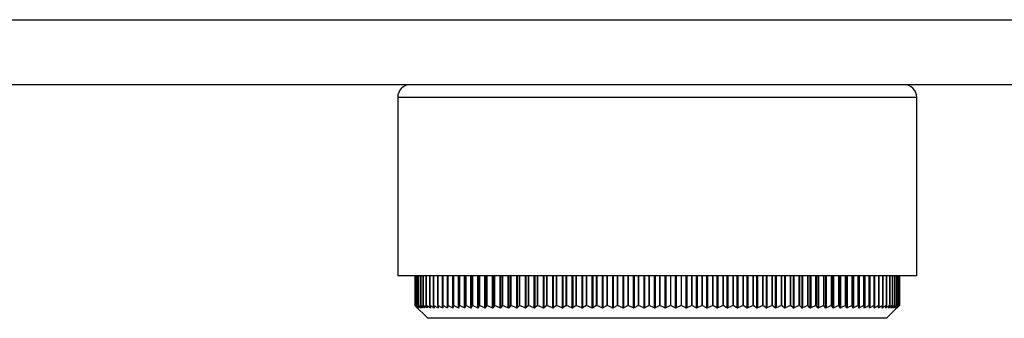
# Model space of a CAD drawing. Header units: millimetres. Extents: x 367 to 1041, y 410 to 622.
# Tile 4 of 10: x 632 to 707, y 410 to 433. Entities that reach past the tile are written whole.
import ezdxf

# ---------------------------------------------------------------- set-up
doc = ezdxf.new("R2010")
doc.units = ezdxf.units.MM

msp = doc.modelspace()

# ---------------------------------------------------------------- linework, layer by layer
at = {"color": 7, "linetype": 'Continuous', "lineweight": 25}
for p, q in [((555.714, 432.944), (735.714, 432.944)), ((614.714, 427.944), (664.558, 427.944)), ((664.558, 427.944), (696.869, 427.944)), ((696.869, 427.944), (735.714, 427.944)), ((660.714, 426.944), (660.714, 413.194)), ((700.714, 413.194), (700.714, 426.944)), ((700.714, 413.194), (660.714, 413.194)), ((662.039, 413.194), (662.039, 410.906)), ((662.056, 410.906), (662.056, 413.194)), ((662.057, 413.194), (662.057, 410.906)), ((662.11, 410.906), (662.11, 413.194)), ((662.111, 413.194), (662.111, 410.906)), ((662.199, 410.906), (662.199, 413.194)), ((662.202, 413.194), (662.202, 410.906)), ((662.324, 410.906), (662.324, 413.194)), ((662.328, 413.194), (662.328, 410.906)), ((662.485, 410.906), (662.485, 413.194)), ((662.489, 413.194), (662.489, 410.906)), ((662.681, 410.906), (662.681, 413.194)), ((662.685, 413.194), (662.685, 410.906)), ((662.911, 410.906), (662.911, 413.194)), ((662.917, 413.194), (662.917, 410.906)), ((663.177, 410.906), (663.177, 413.194)), ((663.182, 413.194), (663.182, 410.906)), ((663.476, 410.906), (663.476, 413.194)), ((663.481, 413.194), (663.481, 410.906)), ((663.808, 410.906), (663.808, 413.194)), ((663.814, 413.194), (663.814, 410.906)), ((664.173, 410.906), (664.173, 413.194)), ((664.179, 413.194), (664.179, 410.906)), ((664.57, 410.906), (664.57, 413.194)), ((664.576, 413.194), (664.576, 410.906)), ((664.998, 410.906), (664.998, 413.194)), ((665.005, 413.194), (665.005, 410.906)), ((665.457, 410.906), (665.457, 413.194)), ((665.463, 413.194), (665.463, 410.906)), ((665.945, 410.906), (665.945, 413.194)), ((665.951, 413.194), (665.951, 410.906)), ((666.462, 410.906), (666.462, 413.194)), ((666.468, 413.194), (666.468, 410.906)), ((667.006, 410.906), (667.006, 413.194)), ((667.012, 413.194), (667.012, 410.906)), ((667.577, 410.906), (667.577, 413.194)), ((667.582, 413.194), (667.582, 410.906)), ((668.173, 410.906), (668.173, 413.194)), ((668.178, 413.194), (668.178, 410.906)), ((668.793, 410.906), (668.793, 413.194)), ((668.798, 413.194), (668.798, 410.906)), ((669.436, 410.906), (669.436, 413.194)), ((669.441, 413.194), (669.441, 410.906)), ((670.102, 410.906), (670.102, 413.194)), ((670.106, 413.194), (670.106, 410.906)), ((670.787, 410.906), (670.787, 413.194)), ((670.791, 413.194), (670.791, 410.906)), ((671.492, 410.906), (671.492, 413.194)), ((671.495, 413.194), (671.495, 410.906)), ((672.215, 410.906), (672.215, 413.194)), ((672.218, 413.194), (672.218, 410.906)), ((672.954, 410.906), (672.954, 413.194)), ((672.956, 413.194), (672.956, 410.906)), ((673.708, 410.906), (673.708, 413.194)), ((673.71, 413.194), (673.71, 410.906)), ((674.475, 410.906), (674.475, 413.194)), ((674.477, 413.194), (674.477, 410.906)), ((675.255, 410.906), (675.255, 413.194)), ((675.256, 413.194), (675.256, 410.906)), ((676.045, 410.906), (676.045, 413.194)), ((676.046, 413.194), (676.046, 410.906)), ((676.844, 410.906), (676.844, 413.194)), ((676.845, 413.194), (676.845, 410.906)), ((677.651, 410.906), (677.651, 413.194)), ((677.651, 413.194), (677.651, 410.906)), ((678.463, 410.906), (678.463, 413.194)), ((678.464, 413.194), (678.464, 410.906)), ((679.28, 410.906), (679.28, 413.194)), ((679.28, 413.194), (679.28, 410.906)), ((680.1, 410.906), (680.1, 413.194)), ((680.1, 413.194), (680.1, 410.906)), ((680.92, 410.906), (680.92, 413.194)), ((680.92, 413.194), (680.92, 410.906)), ((681.741, 413.194), (681.741, 410.906)), ((682.559, 413.194), (682.559, 410.906)), ((683.374, 410.906), (683.374, 413.194)), ((683.374, 413.194), (683.374, 410.906)), ((684.183, 410.906), (684.183, 413.194)), ((684.183, 413.194), (684.183, 410.906)), ((684.986, 410.906), (684.986, 413.194)), ((684.986, 413.194), (684.986, 410.906)), ((685.781, 410.906), (685.781, 413.194)), ((685.781, 413.194), (685.781, 410.906)), ((686.565, 410.906), (686.565, 413.194)), ((686.566, 413.194), (686.566, 410.906)), ((687.339, 410.906), (687.339, 413.194)), ((687.34, 413.194), (687.34, 410.906)), ((688.1, 410.906), (688.1, 413.194)), ((688.101, 413.194), (688.101, 410.906)), ((688.846, 410.906), (688.846, 413.194)), ((688.847, 413.194), (688.847, 410.906)), ((689.577, 410.906), (689.577, 413.194)), ((689.578, 413.194), (689.578, 410.906)), ((690.29, 410.906), (690.29, 413.194)), ((690.292, 413.194), (690.292, 410.906)), ((690.985, 410.906), (690.985, 413.194)), ((690.987, 413.194), (690.987, 410.906)), ((691.66, 410.906), (691.66, 413.194)), ((691.663, 413.194), (691.663, 410.906)), ((692.314, 410.906), (692.314, 413.194)), ((692.317, 413.194), (692.317, 410.906)), ((692.946, 410.906), (692.946, 413.194)), ((692.949, 413.194), (692.949, 410.906)), ((693.554, 410.906), (693.554, 413.194)), ((693.557, 413.194), (693.557, 410.906)), ((694.137, 410.906), (694.137, 413.194)), ((694.141, 413.194), (694.141, 410.906)), ((694.694, 410.906), (694.694, 413.194)), ((694.698, 413.194), (694.698, 410.906)), ((695.224, 410.906), (695.224, 413.194)), ((695.229, 413.194), (695.229, 410.906)), ((695.727, 410.906), (695.727, 413.194)), ((695.731, 413.194), (695.731, 410.906)), ((696.2, 410.906), (696.2, 413.194)), ((696.205, 413.194), (696.205, 410.906)), ((696.643, 410.906), (696.643, 413.194)), ((696.648, 413.194), (696.648, 410.906)), ((697.056, 410.906), (697.056, 413.194)), ((697.061, 413.194), (697.061, 410.906)), ((697.437, 410.906), (697.437, 413.194)), ((697.442, 413.194), (697.442, 410.906)), ((697.786, 410.906), (697.786, 413.194)), ((697.791, 413.194), (697.791, 410.906)), ((698.102, 410.906), (698.102, 413.194)), ((698.106, 413.194), (698.106, 410.906)), ((698.384, 410.906), (698.384, 413.194)), ((698.389, 413.194), (698.389, 410.906)), ((698.632, 410.906), (698.632, 413.194)), ((698.636, 413.194), (698.636, 410.906)), ((698.846, 410.906), (698.846, 413.194)), ((698.85, 413.194), (698.85, 410.906)), ((699.025, 410.906), (699.025, 413.194)), ((699.028, 413.194), (699.028, 410.906)), ((699.168, 410.906), (699.168, 413.194)), ((699.171, 413.194), (699.171, 410.906)), ((699.276, 410.906), (699.276, 413.194)), ((699.278, 413.194), (699.278, 410.906)), ((699.348, 410.906), (699.348, 413.194)), ((699.349, 413.194), (699.349, 410.906)), ((699.384, 410.906), (699.384, 413.194)), ((699.385, 413.194), (699.385, 410.906)), ((662.039, 410.906), (663.039, 409.906)), ((662.235, 410.714), (662.039, 410.906)), ((662.056, 410.906), (662.237, 410.714)), ((662.056, 410.906), (662.057, 410.906)), ((662.27, 410.713), (662.057, 410.906)), ((662.11, 410.906), (662.274, 410.714)), ((662.11, 410.906), (662.111, 410.906)), ((662.34, 410.713), (662.111, 410.906)), ((662.199, 410.906), (662.347, 410.713)), ((662.199, 410.906), (662.202, 410.906)), ((662.445, 410.713), (662.202, 410.906)), ((662.324, 410.906), (662.456, 410.713)), ((662.324, 410.906), (662.328, 410.906)), ((662.586, 410.712), (662.328, 410.906)), ((662.485, 410.906), (662.599, 410.713)), ((662.485, 410.906), (662.489, 410.906)), ((662.761, 410.712), (662.489, 410.906)), ((662.681, 410.906), (662.778, 410.712)), ((662.681, 410.906), (662.685, 410.906)), ((662.972, 410.712), (662.685, 410.906)), ((662.911, 410.906), (662.991, 410.712)), ((662.911, 410.906), (662.917, 410.906)), ((663.216, 410.712), (662.917, 410.906)), ((663.177, 410.906), (663.239, 410.712)), ((663.177, 410.906), (663.182, 410.906)), ((663.495, 410.711), (663.182, 410.906)), ((663.476, 410.906), (663.52, 410.712)), ((663.476, 410.906), (663.481, 410.906)), ((663.806, 410.711), (663.481, 410.906)), ((663.808, 410.906), (663.835, 410.711)), ((663.808, 410.906), (663.814, 410.906)), ((664.151, 410.711), (663.814, 410.906)), ((664.173, 410.906), (664.182, 410.711)), ((664.173, 410.906), (664.179, 410.906)), ((664.527, 410.711), (664.179, 410.906)), ((664.57, 410.906), (664.561, 410.711)), ((664.57, 410.906), (664.576, 410.906)), ((664.934, 410.71), (664.576, 410.906)), ((664.998, 410.906), (664.971, 410.711)), ((664.998, 410.906), (665.005, 410.906)), ((665.372, 410.71), (665.005, 410.906)), ((665.457, 410.906), (665.411, 410.71)), ((665.457, 410.906), (665.463, 410.906)), ((665.84, 410.71), (665.463, 410.906)), ((665.945, 410.906), (665.881, 410.71)), ((665.945, 410.906), (665.951, 410.906)), ((666.336, 410.71), (665.951, 410.906)), ((666.462, 410.906), (666.38, 410.71)), ((666.462, 410.906), (666.468, 410.906)), ((666.86, 410.71), (666.468, 410.906)), ((667.006, 410.906), (666.906, 410.71)), ((667.006, 410.906), (667.012, 410.906)), ((667.411, 410.709), (667.012, 410.906)), ((667.577, 410.906), (667.459, 410.71)), ((667.577, 410.906), (667.582, 410.906)), ((667.987, 410.709), (667.582, 410.906)), ((668.173, 410.906), (668.038, 410.709)), ((668.173, 410.906), (668.178, 410.906)), ((668.588, 410.709), (668.178, 410.906)), ((668.793, 410.906), (668.641, 410.709)), ((668.793, 410.906), (668.798, 410.906)), ((669.212, 410.709), (668.798, 410.906)), ((669.436, 410.906), (669.267, 410.709)), ((669.436, 410.906), (669.441, 410.906)), ((669.859, 410.709), (669.441, 410.906)), ((670.102, 410.906), (669.916, 410.709)), ((670.102, 410.906), (670.106, 410.906)), ((670.527, 410.708), (670.106, 410.906)), ((670.787, 410.906), (670.585, 410.709)), ((670.787, 410.906), (670.791, 410.906)), ((671.214, 410.708), (670.791, 410.906)), ((671.492, 410.906), (671.274, 410.709)), ((671.492, 410.906), (671.495, 410.906)), ((671.919, 410.708), (671.495, 410.906)), ((672.215, 410.906), (671.981, 410.708)), ((672.215, 410.906), (672.218, 410.906)), ((672.642, 410.708), (672.218, 410.906)), ((672.954, 410.906), (672.705, 410.708)), ((672.954, 410.906), (672.956, 410.906)), ((673.38, 410.708), (672.956, 410.906)), ((673.708, 410.906), (673.444, 410.708)), ((673.708, 410.906), (673.71, 410.906)), ((674.132, 410.708), (673.71, 410.906)), ((674.475, 410.906), (674.198, 410.708)), ((674.475, 410.906), (674.477, 410.906)), ((674.897, 410.708), (674.477, 410.906)), ((675.255, 410.906), (674.963, 410.708)), ((675.255, 410.906), (675.256, 410.906)), ((675.673, 410.708), (675.256, 410.906)), ((676.045, 410.906), (675.741, 410.708)), ((676.045, 410.906), (676.046, 410.906)), ((676.459, 410.707), (676.046, 410.906)), ((676.844, 410.906), (676.527, 410.708)), ((676.844, 410.906), (676.845, 410.906)), ((677.253, 410.707), (676.845, 410.906)), ((677.651, 410.906), (677.322, 410.708)), ((677.651, 410.906), (677.651, 410.906)), ((678.054, 410.707), (677.651, 410.906)), ((678.463, 410.906), (678.123, 410.708)), ((678.463, 410.906), (678.464, 410.906)), ((678.86, 410.707), (678.464, 410.906)), ((679.28, 410.906), (678.93, 410.708)), ((679.28, 410.906), (679.28, 410.906)), ((679.669, 410.707), (679.28, 410.906)), ((680.1, 410.906), (679.739, 410.707)), ((680.1, 410.906), (680.1, 410.906)), ((680.481, 410.707), (680.1, 410.906)), ((680.92, 410.906), (680.551, 410.707)), ((681.293, 410.707), (680.92, 410.906)), ((681.741, 410.906), (681.363, 410.707)), ((682.104, 410.707), (681.741, 410.906)), ((682.559, 410.906), (682.174, 410.707)), ((682.912, 410.707), (682.559, 410.906)), ((683.374, 410.906), (682.981, 410.707)), ((683.716, 410.707), (683.374, 410.906)), ((684.183, 410.906), (683.785, 410.707)), ((684.183, 410.906), (684.183, 410.906)), ((684.514, 410.707), (684.183, 410.906)), ((684.986, 410.906), (684.583, 410.707)), ((684.986, 410.906), (684.986, 410.906)), ((685.305, 410.707), (684.986, 410.906)), ((685.781, 410.906), (685.373, 410.708)), ((685.781, 410.906), (685.781, 410.906)), ((686.087, 410.707), (685.781, 410.906)), ((686.565, 410.906), (686.154, 410.708)), ((686.565, 410.906), (686.566, 410.906)), ((686.858, 410.707), (686.566, 410.906)), ((687.339, 410.906), (686.924, 410.708)), ((687.339, 410.906), (687.34, 410.906)), ((687.618, 410.707), (687.34, 410.906)), ((688.1, 410.906), (687.683, 410.708)), ((688.1, 410.906), (688.101, 410.906)), ((688.364, 410.708), (688.101, 410.906)), ((688.846, 410.906), (688.428, 410.708)), ((688.846, 410.906), (688.847, 410.906)), ((689.096, 410.708), (688.847, 410.906)), ((689.577, 410.906), (689.158, 410.708)), ((689.577, 410.906), (689.578, 410.906)), ((689.811, 410.708), (689.578, 410.906)), ((690.29, 410.906), (689.872, 410.708)), ((690.29, 410.906), (690.292, 410.906)), ((690.509, 410.708), (690.292, 410.906)), ((690.985, 410.906), (690.569, 410.708)), ((690.985, 410.906), (690.987, 410.906)), ((691.188, 410.708), (690.987, 410.906)), ((691.66, 410.906), (691.246, 410.708)), ((691.66, 410.906), (691.663, 410.906)), ((691.847, 410.708), (691.663, 410.906)), ((692.314, 410.906), (691.903, 410.708)), ((692.314, 410.906), (692.317, 410.906)), ((692.484, 410.708), (692.317, 410.906)), ((692.946, 410.906), (692.538, 410.709)), ((692.946, 410.906), (692.949, 410.906)), ((693.099, 410.708), (692.949, 410.906)), ((693.554, 410.906), (693.151, 410.709)), ((693.554, 410.906), (693.557, 410.906)), ((693.689, 410.709), (693.557, 410.906)), ((694.137, 410.906), (693.739, 410.709)), ((694.137, 410.906), (694.141, 410.906)), ((694.255, 410.709), (694.141, 410.906)), ((694.694, 410.906), (694.302, 410.709)), ((694.694, 410.906), (694.698, 410.906)), ((694.794, 410.709), (694.698, 410.906)), ((695.224, 410.906), (694.84, 410.709)), ((695.224, 410.906), (695.229, 410.906)), ((695.306, 410.709), (695.229, 410.906)), ((695.727, 410.906), (695.349, 410.709)), ((695.727, 410.906), (695.731, 410.906)), ((695.79, 410.709), (695.731, 410.906)), ((696.2, 410.906), (695.831, 410.71)), ((696.2, 410.906), (696.205, 410.906)), ((696.245, 410.71), (696.205, 410.906)), ((696.643, 410.906), (696.284, 410.71)), ((696.643, 410.906), (696.648, 410.906)), ((696.67, 410.71), (696.648, 410.906)), ((697.056, 410.906), (696.706, 410.71)), ((697.056, 410.906), (697.061, 410.906)), ((697.065, 410.71), (697.061, 410.906)), ((697.437, 410.906), (697.097, 410.71)), ((697.427, 410.71), (697.442, 410.906)), ((697.437, 410.906), (697.442, 410.906)), ((697.786, 410.906), (697.457, 410.71)), ((697.758, 410.71), (697.791, 410.906)), ((698.102, 410.906), (697.785, 410.711)), ((697.786, 410.906), (697.791, 410.906)), ((698.055, 410.711), (698.106, 410.906)), ((698.384, 410.906), (698.079, 410.711)), ((698.102, 410.906), (698.106, 410.906)), ((698.319, 410.711), (698.389, 410.906)), ((698.632, 410.906), (698.34, 410.711)), ((698.384, 410.906), (698.389, 410.906)), ((698.389, 409.906), (699.188, 410.706)), ((698.549, 410.711), (698.636, 410.906)), ((698.846, 410.906), (698.568, 410.711)), ((698.632, 410.906), (698.636, 410.906)), ((698.745, 410.711), (698.85, 410.906)), ((699.025, 410.906), (698.76, 410.712)), ((698.846, 410.906), (698.85, 410.906)), ((698.905, 410.712), (699.028, 410.906)), ((699.168, 410.906), (698.918, 410.712)), ((699.025, 410.906), (699.028, 410.906)), ((699.031, 410.712), (699.171, 410.906)), ((699.276, 410.906), (699.041, 410.712)), ((699.121, 410.712), (699.278, 410.906)), ((699.348, 410.906), (699.128, 410.712)), ((699.168, 410.906), (699.171, 410.906)), ((699.176, 410.712), (699.349, 410.906)), ((699.384, 410.906), (699.179, 410.713)), ((699.195, 410.713), (699.385, 410.906)), ((699.276, 410.906), (699.278, 410.906)), ((699.348, 410.906), (699.349, 410.906)), ((699.384, 410.906), (699.385, 410.906)), ((682.077, 409.906), (663.039, 409.906)), ((698.389, 409.906), (682.077, 409.906))]:
    msp.add_line(p, q, dxfattribs=at)
at = {"color": 8, "linetype": 'Continuous', "lineweight": 25}
for p, q in [((700.714, 426.944), (660.714, 426.944)), ((663.806, 413.194), (663.806, 410.711)), ((664.151, 413.194), (664.151, 410.711)), ((664.527, 413.194), (664.527, 410.711)), ((664.561, 413.194), (664.561, 410.711)), ((664.934, 413.194), (664.934, 410.71)), ((664.971, 413.194), (664.971, 410.711)), ((665.372, 413.194), (665.372, 410.71)), ((665.411, 413.194), (665.411, 410.71)), ((665.84, 413.194), (665.84, 410.71)), ((665.881, 413.194), (665.881, 410.71)), ((666.336, 413.194), (666.336, 410.71)), ((666.38, 413.194), (666.38, 410.71)), ((666.86, 413.194), (666.86, 410.71)), ((666.906, 413.194), (666.906, 410.71)), ((667.411, 413.194), (667.411, 410.709)), ((667.459, 413.194), (667.459, 410.71)), ((667.987, 413.194), (667.987, 410.709)), ((668.038, 413.194), (668.038, 410.709)), ((668.588, 413.194), (668.588, 410.709)), ((668.641, 413.194), (668.641, 410.709)), ((669.212, 413.194), (669.212, 410.709)), ((669.267, 413.194), (669.267, 410.709)), ((669.859, 413.194), (669.859, 410.709)), ((669.916, 413.194), (669.916, 410.709)), ((670.527, 413.194), (670.527, 410.708)), ((670.585, 413.194), (670.585, 410.709)), ((671.214, 413.194), (671.214, 410.708)), ((671.274, 413.194), (671.274, 410.709)), ((671.919, 413.194), (671.919, 410.708)), ((671.981, 413.194), (671.981, 410.708)), ((672.642, 413.194), (672.642, 410.708)), ((672.705, 413.194), (672.705, 410.708)), ((673.38, 413.194), (673.38, 410.708)), ((673.444, 413.194), (673.444, 410.708)), ((674.132, 413.194), (674.132, 410.708)), ((674.198, 413.194), (674.198, 410.708)), ((674.897, 413.194), (674.897, 410.708)), ((674.963, 413.194), (674.963, 410.708)), ((675.673, 413.194), (675.673, 410.708)), ((675.741, 413.194), (675.741, 410.708)), ((676.459, 413.194), (676.459, 410.707)), ((676.527, 413.194), (676.527, 410.708)), ((677.253, 413.194), (677.253, 410.707)), ((677.322, 413.194), (677.322, 410.708)), ((678.054, 413.194), (678.054, 410.707)), ((678.123, 413.194), (678.123, 410.708)), ((678.86, 413.194), (678.86, 410.707)), ((678.93, 413.194), (678.93, 410.708)), ((679.669, 413.194), (679.669, 410.707)), ((679.739, 413.194), (679.739, 410.707)), ((680.481, 413.194), (680.481, 410.707)), ((680.551, 413.194), (680.551, 410.707)), ((681.293, 413.194), (681.293, 410.707)), ((681.363, 413.194), (681.363, 410.707)), ((682.104, 413.194), (682.104, 410.707)), ((682.174, 413.194), (682.174, 410.707)), ((682.912, 413.194), (682.912, 410.707)), ((682.981, 413.194), (682.981, 410.707)), ((683.716, 413.194), (683.716, 410.707)), ((683.785, 413.194), (683.785, 410.707)), ((684.514, 413.194), (684.514, 410.707)), ((684.583, 413.194), (684.583, 410.707)), ((685.305, 413.194), (685.305, 410.707)), ((685.373, 413.194), (685.373, 410.708)), ((686.087, 413.194), (686.087, 410.707)), ((686.154, 413.194), (686.154, 410.708)), ((686.858, 413.194), (686.858, 410.707)), ((686.924, 413.194), (686.924, 410.708)), ((687.618, 413.194), (687.618, 410.707)), ((687.683, 413.194), (687.683, 410.708)), ((688.364, 413.194), (688.364, 410.708)), ((688.428, 413.194), (688.428, 410.708)), ((689.096, 413.194), (689.096, 410.708)), ((689.158, 413.194), (689.158, 410.708)), ((689.811, 413.194), (689.811, 410.708)), ((689.872, 413.194), (689.872, 410.708)), ((690.509, 413.194), (690.509, 410.708)), ((690.569, 413.194), (690.569, 410.708)), ((691.188, 413.194), (691.188, 410.708)), ((691.246, 413.194), (691.246, 410.708)), ((691.847, 413.194), (691.847, 410.708)), ((691.903, 413.194), (691.903, 410.708)), ((692.484, 413.194), (692.484, 410.708)), ((692.538, 413.194), (692.538, 410.709)), ((693.099, 413.194), (693.099, 410.708)), ((693.151, 413.194), (693.151, 410.709)), ((693.689, 413.194), (693.689, 410.709)), ((693.739, 413.194), (693.739, 410.709)), ((694.255, 413.194), (694.255, 410.709)), ((694.302, 413.194), (694.302, 410.709)), ((694.794, 413.194), (694.794, 410.709)), ((694.84, 413.194), (694.84, 410.709)), ((695.306, 413.194), (695.306, 410.709)), ((695.349, 413.194), (695.349, 410.709)), ((695.79, 413.194), (695.79, 410.709)), ((695.831, 413.194), (695.831, 410.71)), ((696.245, 413.194), (696.245, 410.71)), ((696.284, 413.194), (696.284, 410.71)), ((696.67, 413.194), (696.67, 410.71)), ((696.706, 413.194), (696.706, 410.71)), ((697.065, 413.194), (697.065, 410.71)), ((697.097, 413.194), (697.097, 410.71)), ((697.457, 413.194), (697.457, 410.71)), ((662.27, 410.719), (662.27, 410.713)), ((662.34, 410.723), (662.34, 410.713)), ((662.445, 410.728), (662.445, 410.713)), ((662.586, 410.736), (662.586, 410.712)), ((662.761, 410.745), (662.761, 410.712)), ((662.972, 410.76), (662.972, 410.712)), ((663.216, 410.782), (663.216, 410.712)), ((663.495, 410.823), (663.495, 410.711)), ((697.785, 410.872), (697.785, 410.711)), ((698.079, 410.804), (698.079, 410.711)), ((698.34, 410.771), (698.34, 410.711)), ((698.568, 410.752), (698.568, 410.711)), ((698.76, 410.74), (698.76, 410.712)), ((698.918, 410.732), (698.918, 410.712)), ((699.041, 410.725), (699.041, 410.712)), ((699.128, 410.72), (699.128, 410.712)), ((699.179, 410.716), (699.179, 410.713))]:
    msp.add_line(p, q, dxfattribs=at)
at = {"color": 7, "linetype": 'Continuous', "lineweight": 25}
for centre, start, end in [((661.714, 426.944), 90, 180), ((699.714, 426.944), 0, 90)]:
    msp.add_arc(centre, 1, start, end, dxfattribs=at)
for points, knots in [([(662.237, 410.714), (662.239, 410.711), (662.244, 410.706), (662.245, 410.704), (662.242, 410.707), (662.237, 410.711), (662.235, 410.714)], [0, 0, 0, 0, 0.263761, 0.530569, 0.77696, 1, 1, 1, 1]), ([(662.274, 410.714), (662.276, 410.711), (662.28, 410.706), (662.281, 410.704), (662.277, 410.707), (662.272, 410.711), (662.27, 410.713)], [0, 0, 0, 0, 0.263797, 0.530599, 0.776986, 1, 1, 1, 1]), ([(662.347, 410.713), (662.349, 410.711), (662.353, 410.706), (662.352, 410.704), (662.348, 410.706), (662.342, 410.711), (662.34, 410.713)], [0, 0, 0, 0, 0.263828, 0.530625, 0.77701, 1, 1, 1, 1]), ([(662.456, 410.713), (662.457, 410.71), (662.46, 410.705), (662.459, 410.704), (662.454, 410.706), (662.448, 410.711), (662.445, 410.713)], [0, 0, 0, 0, 0.263856, 0.530648, 0.777031, 1, 1, 1, 1]), ([(662.599, 410.713), (662.601, 410.71), (662.603, 410.705), (662.601, 410.703), (662.595, 410.706), (662.589, 410.71), (662.586, 410.712)], [0, 0, 0, 0, 0.2638801, 0.5306683, 0.7770498, 1, 1, 1, 1]), ([(662.778, 410.712), (662.779, 410.71), (662.781, 410.705), (662.778, 410.703), (662.771, 410.706), (662.765, 410.71), (662.761, 410.712)], [0, 0, 0, 0, 0.263901, 0.530686, 0.777066, 1, 1, 1, 1]), ([(662.991, 410.712), (662.992, 410.71), (662.994, 410.705), (662.99, 410.703), (662.982, 410.705), (662.975, 410.71), (662.972, 410.712)], [0, 0, 0, 0, 0.263919, 0.530701, 0.77708, 1, 1, 1, 1]), ([(663.239, 410.712), (663.239, 410.709), (663.24, 410.704), (663.236, 410.702), (663.227, 410.705), (663.22, 410.71), (663.216, 410.712)], [0, 0, 0, 0, 0.263934, 0.5307144, 0.7770926, 1, 1, 1, 1]), ([(663.52, 410.712), (663.52, 410.709), (663.521, 410.704), (663.515, 410.702), (663.506, 410.705), (663.498, 410.709), (663.495, 410.711)], [0, 0, 0, 0, 0.263946, 0.530725, 0.777103, 1, 1, 1, 1]), ([(663.835, 410.711), (663.835, 410.709), (663.835, 410.704), (663.828, 410.702), (663.818, 410.705), (663.81, 410.709), (663.806, 410.711)], [0, 0, 0, 0, 0.263956, 0.530735, 0.777112, 1, 1, 1, 1]), ([(664.182, 410.711), (664.181, 410.709), (664.181, 410.704), (664.174, 410.702), (664.163, 410.704), (664.155, 410.709), (664.151, 410.711)], [0, 0, 0, 0, 0.263964, 0.530742, 0.777119, 1, 1, 1, 1]), ([(664.561, 410.711), (664.56, 410.708), (664.559, 410.703), (664.551, 410.701), (664.54, 410.704), (664.531, 410.709), (664.527, 410.711)], [0, 0, 0, 0, 0.263969, 0.530747, 0.777124, 1, 1, 1, 1]), ([(664.971, 410.711), (664.97, 410.708), (664.968, 410.703), (664.959, 410.701), (664.948, 410.704), (664.939, 410.708), (664.934, 410.71)], [0, 0, 0, 0, 0.263972, 0.53075, 0.777128, 1, 1, 1, 1]), ([(665.411, 410.71), (665.41, 410.708), (665.408, 410.703), (665.398, 410.701), (665.386, 410.704), (665.377, 410.708), (665.372, 410.71)], [0, 0, 0, 0, 0.263972, 0.530752, 0.77713, 1, 1, 1, 1]), ([(665.881, 410.71), (665.88, 410.708), (665.877, 410.703), (665.867, 410.701), (665.854, 410.703), (665.844, 410.708), (665.84, 410.71)], [0, 0, 0, 0, 0.26397, 0.530752, 0.77713, 1, 1, 1, 1]), ([(666.38, 410.71), (666.378, 410.708), (666.375, 410.702), (666.364, 410.701), (666.35, 410.703), (666.341, 410.708), (666.336, 410.71)], [0, 0, 0, 0, 0.263966, 0.53075, 0.777129, 1, 1, 1, 1]), ([(666.906, 410.71), (666.904, 410.707), (666.901, 410.702), (666.889, 410.7), (666.875, 410.703), (666.865, 410.707), (666.86, 410.71)], [0, 0, 0, 0, 0.263959, 0.530746, 0.777127, 1, 1, 1, 1]), ([(667.459, 410.71), (667.457, 410.707), (667.453, 410.702), (667.44, 410.7), (667.426, 410.703), (667.415, 410.707), (667.411, 410.709)], [0, 0, 0, 0, 0.26395, 0.53074, 0.777122, 1, 1, 1, 1]), ([(668.038, 410.709), (668.035, 410.707), (668.031, 410.702), (668.018, 410.7), (668.002, 410.703), (667.992, 410.707), (667.987, 410.709)], [0, 0, 0, 0, 0.2639383, 0.5307319, 0.7771157, 1, 1, 1, 1]), ([(668.641, 410.709), (668.638, 410.707), (668.633, 410.702), (668.619, 410.7), (668.603, 410.702), (668.593, 410.707), (668.588, 410.709)], [0, 0, 0, 0, 0.263924, 0.530722, 0.777107, 1, 1, 1, 1]), ([(669.267, 410.709), (669.264, 410.707), (669.259, 410.701), (669.244, 410.7), (669.228, 410.702), (669.217, 410.707), (669.212, 410.709)], [0, 0, 0, 0, 0.263906, 0.530709, 0.777097, 1, 1, 1, 1]), ([(669.916, 410.709), (669.913, 410.706), (669.906, 410.701), (669.891, 410.699), (669.875, 410.702), (669.864, 410.706), (669.859, 410.709)], [0, 0, 0, 0, 0.263886, 0.530694, 0.777084, 1, 1, 1, 1]), ([(670.585, 410.709), (670.582, 410.706), (670.575, 410.701), (670.559, 410.699), (670.542, 410.702), (670.532, 410.706), (670.527, 410.708)], [0, 0, 0, 0, 0.263862, 0.530676, 0.777069, 1, 1, 1, 1]), ([(671.274, 410.709), (671.27, 410.706), (671.263, 410.701), (671.247, 410.699), (671.23, 410.702), (671.219, 410.706), (671.214, 410.708)], [0, 0, 0, 0, 0.263834, 0.530656, 0.777051, 1, 1, 1, 1]), ([(671.981, 410.708), (671.977, 410.706), (671.969, 410.701), (671.953, 410.699), (671.935, 410.702), (671.924, 410.706), (671.919, 410.708)], [0, 0, 0, 0, 0.263802, 0.530632, 0.777031, 1, 1, 1, 1]), ([(672.705, 410.708), (672.701, 410.706), (672.693, 410.701), (672.676, 410.699), (672.658, 410.701), (672.647, 410.706), (672.642, 410.708)], [0, 0, 0, 0, 0.263766, 0.530604, 0.777007, 1, 1, 1, 1]), ([(673.444, 410.708), (673.44, 410.706), (673.431, 410.701), (673.414, 410.699), (673.396, 410.701), (673.385, 410.706), (673.38, 410.708)], [0, 0, 0, 0, 0.263725, 0.530572, 0.776979, 1, 1, 1, 1]), ([(674.198, 410.708), (674.193, 410.705), (674.184, 410.7), (674.166, 410.699), (674.148, 410.701), (674.137, 410.706), (674.132, 410.708)], [0, 0, 0, 0, 0.263678, 0.530536, 0.776947, 1, 1, 1, 1]), ([(674.963, 410.708), (674.959, 410.705), (674.95, 410.7), (674.931, 410.698), (674.913, 410.701), (674.902, 410.705), (674.897, 410.708)], [0, 0, 0, 0, 0.263625, 0.530494, 0.77691, 1, 1, 1, 1]), ([(675.741, 410.708), (675.736, 410.705), (675.726, 410.7), (675.708, 410.698), (675.689, 410.701), (675.678, 410.705), (675.673, 410.708)], [0, 0, 0, 0, 0.263564, 0.530446, 0.776868, 1, 1, 1, 1]), ([(676.527, 410.708), (676.522, 410.705), (676.512, 410.7), (676.494, 410.698), (676.475, 410.701), (676.464, 410.705), (676.459, 410.707)], [0, 0, 0, 0, 0.263476, 0.530376, 0.776805, 1, 1, 1, 1]), ([(677.322, 410.708), (677.317, 410.705), (677.307, 410.7), (677.288, 410.698), (677.269, 410.701), (677.258, 410.705), (677.253, 410.707)], [0, 0, 0, 0, 0.263552, 0.530441, 0.776866, 1, 1, 1, 1]), ([(678.123, 410.708), (678.118, 410.705), (678.108, 410.7), (678.088, 410.698), (678.07, 410.701), (678.059, 410.705), (678.054, 410.707)], [0, 0, 0, 0, 0.263619, 0.530499, 0.77692, 1, 1, 1, 1]), ([(678.93, 410.708), (678.924, 410.705), (678.913, 410.7), (678.894, 410.698), (678.875, 410.701), (678.865, 410.705), (678.86, 410.707)], [0, 0, 0, 0, 0.263678, 0.530551, 0.776969, 1, 1, 1, 1]), ([(679.739, 410.707), (679.734, 410.705), (679.723, 410.7), (679.703, 410.698), (679.685, 410.701), (679.674, 410.705), (679.669, 410.707)], [0, 0, 0, 0, 0.263731, 0.530597, 0.777013, 1, 1, 1, 1]), ([(680.551, 410.707), (680.545, 410.705), (680.534, 410.7), (680.514, 410.698), (680.496, 410.701), (680.486, 410.705), (680.481, 410.707)], [0, 0, 0, 0, 0.263778, 0.530639, 0.777052, 1, 1, 1, 1]), ([(681.363, 410.707), (681.357, 410.705), (681.346, 410.7), (681.326, 410.698), (681.307, 410.701), (681.298, 410.705), (681.293, 410.707)], [0, 0, 0, 0, 0.263819, 0.530676, 0.777087, 1, 1, 1, 1]), ([(682.174, 410.707), (682.168, 410.705), (682.156, 410.7), (682.136, 410.698), (682.118, 410.701), (682.108, 410.705), (682.104, 410.707)], [0, 0, 0, 0, 0.263856, 0.530709, 0.777119, 1, 1, 1, 1]), ([(682.981, 410.707), (682.976, 410.705), (682.964, 410.7), (682.944, 410.698), (682.926, 410.701), (682.916, 410.705), (682.912, 410.707)], [0, 0, 0, 0, 0.263889, 0.530739, 0.777147, 1, 1, 1, 1]), ([(683.785, 410.707), (683.779, 410.705), (683.767, 410.7), (683.747, 410.698), (683.729, 410.701), (683.72, 410.705), (683.716, 410.707)], [0, 0, 0, 0, 0.263918, 0.530766, 0.777173, 1, 1, 1, 1]), ([(684.583, 410.707), (684.576, 410.705), (684.564, 410.7), (684.545, 410.698), (684.527, 410.701), (684.518, 410.705), (684.514, 410.707)], [0, 0, 0, 0, 0.263943, 0.530789, 0.777196, 1, 1, 1, 1]), ([(685.373, 410.708), (685.367, 410.705), (685.354, 410.7), (685.335, 410.698), (685.317, 410.701), (685.309, 410.705), (685.305, 410.707)], [0, 0, 0, 0, 0.263965, 0.53081, 0.777216, 1, 1, 1, 1]), ([(686.154, 410.708), (686.148, 410.705), (686.135, 410.7), (686.116, 410.698), (686.099, 410.701), (686.091, 410.705), (686.087, 410.707)], [0, 0, 0, 0, 0.263984, 0.530829, 0.777234, 1, 1, 1, 1]), ([(686.924, 410.708), (686.918, 410.705), (686.906, 410.7), (686.886, 410.698), (686.87, 410.701), (686.862, 410.705), (686.858, 410.707)], [0, 0, 0, 0, 0.264, 0.530844, 0.77725, 1, 1, 1, 1]), ([(687.683, 410.708), (687.677, 410.705), (687.664, 410.7), (687.645, 410.698), (687.629, 410.701), (687.621, 410.705), (687.618, 410.707)], [0, 0, 0, 0, 0.264013, 0.530858, 0.777264, 1, 1, 1, 1]), ([(688.428, 410.708), (688.422, 410.705), (688.409, 410.7), (688.391, 410.698), (688.375, 410.701), (688.368, 410.705), (688.364, 410.708)], [0, 0, 0, 0, 0.264024, 0.53087, 0.777276, 1, 1, 1, 1]), ([(689.158, 410.708), (689.152, 410.705), (689.14, 410.7), (689.121, 410.698), (689.106, 410.701), (689.099, 410.705), (689.096, 410.708)], [0, 0, 0, 0, 0.264032, 0.530879, 0.777285, 1, 1, 1, 1]), ([(689.872, 410.708), (689.866, 410.705), (689.854, 410.7), (689.836, 410.699), (689.821, 410.701), (689.814, 410.706), (689.811, 410.708)], [0, 0, 0, 0, 0.264038, 0.530886, 0.777293, 1, 1, 1, 1]), ([(690.569, 410.708), (690.562, 410.706), (690.55, 410.701), (690.532, 410.699), (690.518, 410.701), (690.512, 410.706), (690.509, 410.708)], [0, 0, 0, 0, 0.264041, 0.530891, 0.777299, 1, 1, 1, 1]), ([(691.246, 410.708), (691.24, 410.706), (691.228, 410.701), (691.21, 410.699), (691.196, 410.701), (691.191, 410.706), (691.188, 410.708)], [0, 0, 0, 0, 0.264042, 0.530894, 0.777303, 1, 1, 1, 1]), ([(691.903, 410.708), (691.897, 410.706), (691.885, 410.701), (691.868, 410.699), (691.855, 410.702), (691.849, 410.706), (691.847, 410.708)], [0, 0, 0, 0, 0.26404, 0.530895, 0.777305, 1, 1, 1, 1]), ([(692.538, 410.709), (692.532, 410.706), (692.52, 410.701), (692.504, 410.699), (692.491, 410.702), (692.486, 410.706), (692.484, 410.708)], [0, 0, 0, 0, 0.264036, 0.530894, 0.777305, 1, 1, 1, 1]), ([(693.151, 410.709), (693.145, 410.706), (693.133, 410.701), (693.117, 410.699), (693.105, 410.702), (693.101, 410.706), (693.099, 410.708)], [0, 0, 0, 0, 0.264029, 0.53089, 0.777303, 1, 1, 1, 1]), ([(693.739, 410.709), (693.733, 410.706), (693.722, 410.701), (693.706, 410.699), (693.695, 410.702), (693.691, 410.706), (693.689, 410.709)], [0, 0, 0, 0, 0.2640193, 0.5308844, 0.777299, 1, 1, 1, 1]), ([(694.302, 410.709), (694.297, 410.707), (694.285, 410.701), (694.271, 410.7), (694.26, 410.702), (694.256, 410.707), (694.255, 410.709)], [0, 0, 0, 0, 0.264007, 0.530876, 0.777293, 1, 1, 1, 1]), ([(694.84, 410.709), (694.834, 410.707), (694.823, 410.702), (694.809, 410.7), (694.799, 410.702), (694.796, 410.707), (694.794, 410.709)], [0, 0, 0, 0, 0.263992, 0.530866, 0.777284, 1, 1, 1, 1]), ([(695.349, 410.709), (695.344, 410.707), (695.333, 410.702), (695.319, 410.7), (695.31, 410.703), (695.308, 410.707), (695.306, 410.709)], [0, 0, 0, 0, 0.263974, 0.530852, 0.777273, 1, 1, 1, 1]), ([(695.831, 410.71), (695.826, 410.707), (695.815, 410.702), (695.802, 410.7), (695.794, 410.703), (695.791, 410.707), (695.79, 410.709)], [0, 0, 0, 0, 0.2639521, 0.5308363, 0.7772591, 1, 1, 1, 1]), ([(696.284, 410.71), (696.278, 410.707), (696.268, 410.702), (696.256, 410.7), (696.248, 410.703), (696.246, 410.707), (696.245, 410.71)], [0, 0, 0, 0, 0.263927, 0.530817, 0.777242, 1, 1, 1, 1]), ([(696.706, 410.71), (696.701, 410.708), (696.691, 410.702), (696.679, 410.701), (696.672, 410.703), (696.671, 410.708), (696.67, 410.71)], [0, 0, 0, 0, 0.263898, 0.530795, 0.777223, 1, 1, 1, 1]), ([(697.097, 410.71), (697.093, 410.708), (697.083, 410.703), (697.072, 410.701), (697.066, 410.703), (697.065, 410.708), (697.065, 410.71)], [0, 0, 0, 0, 0.263864, 0.530768, 0.7772, 1, 1, 1, 1]), ([(697.457, 410.71), (697.453, 410.708), (697.443, 410.703), (697.433, 410.701), (697.428, 410.704), (697.427, 410.708), (697.427, 410.71)], [0, 0, 0, 0, 0.2638262, 0.5307381, 0.7771729, 1, 1, 1, 1]), ([(697.785, 410.711), (697.78, 410.708), (697.771, 410.703), (697.762, 410.701), (697.757, 410.704), (697.757, 410.708), (697.758, 410.71)], [0, 0, 0, 0, 0.263783, 0.530703, 0.777142, 1, 1, 1, 1]), ([(698.079, 410.711), (698.075, 410.708), (698.067, 410.703), (698.058, 410.701), (698.054, 410.704), (698.055, 410.709), (698.055, 410.711)], [0, 0, 0, 0, 0.263733, 0.530664, 0.777106, 1, 1, 1, 1]), ([(698.34, 410.711), (698.336, 410.709), (698.328, 410.704), (698.32, 410.702), (698.317, 410.704), (698.318, 410.709), (698.319, 410.711)], [0, 0, 0, 0, 0.263677, 0.530618, 0.777065, 1, 1, 1, 1]), ([(698.568, 410.711), (698.564, 410.709), (698.556, 410.704), (698.549, 410.702), (698.547, 410.705), (698.548, 410.709), (698.549, 410.711)], [0, 0, 0, 0, 0.263613, 0.530566, 0.777018, 1, 1, 1, 1]), ([(698.76, 410.712), (698.756, 410.709), (698.749, 410.704), (698.743, 410.702), (698.741, 410.705), (698.744, 410.709), (698.745, 410.711)], [0, 0, 0, 0, 0.26354, 0.530506, 0.776965, 1, 1, 1, 1]), ([(698.918, 410.712), (698.914, 410.709), (698.908, 410.704), (698.902, 410.702), (698.902, 410.705), (698.904, 410.71), (698.905, 410.712)], [0, 0, 0, 0, 0.263632, 0.530583, 0.777035, 1, 1, 1, 1]), ([(699.041, 410.712), (699.037, 410.71), (699.031, 410.705), (699.026, 410.703), (699.026, 410.705), (699.03, 410.71), (699.031, 410.712)], [0, 0, 0, 0, 0.263695, 0.530636, 0.777084, 1, 1, 1, 1]), ([(699.128, 410.712), (699.125, 410.71), (699.119, 410.705), (699.115, 410.703), (699.116, 410.706), (699.12, 410.71), (699.121, 410.712)], [0, 0, 0, 0, 0.263751, 0.530683, 0.777127, 1, 1, 1, 1]), ([(699.179, 410.713), (699.177, 410.71), (699.171, 410.705), (699.168, 410.703), (699.17, 410.706), (699.174, 410.71), (699.176, 410.712)], [0, 0, 0, 0, 0.2638, 0.530724, 0.777164, 1, 1, 1, 1]), ([(699.188, 410.706), (699.189, 410.706), (699.19, 410.707), (699.193, 410.71), (699.195, 410.713)], [0, 0, 0, 0, 0.348784, 1, 1, 1, 1])]:
    msp.add_open_spline(points, degree=3, knots=knots, dxfattribs=at)

doc.saveas('drawing.dxf')
